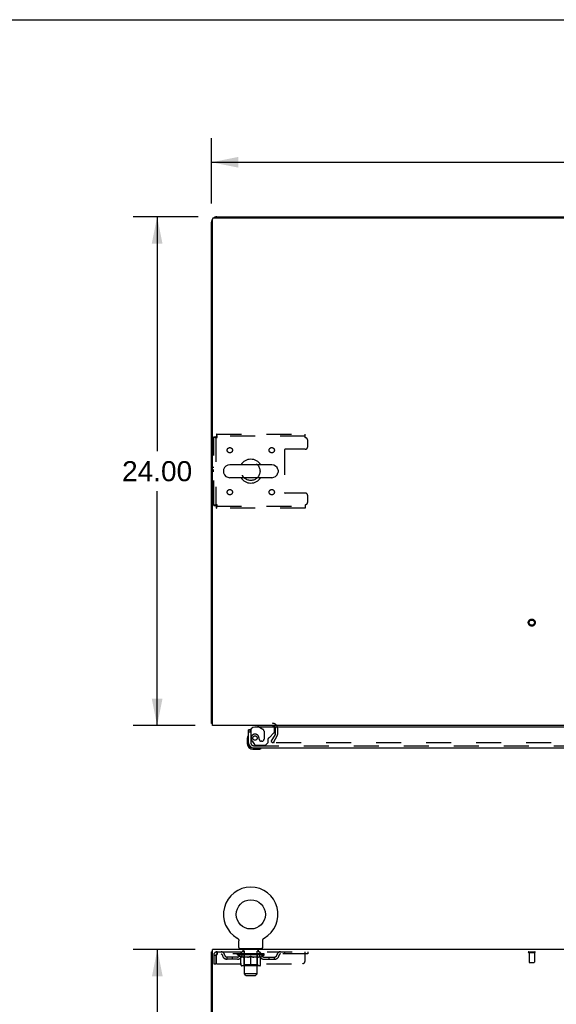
# Model space of a CAD drawing. Header units: inches. Extents: x 0 to 215, y 0 to 139.
# Tile 8 of 14: x 57 to 82, y 92 to 139. Entities that reach past the tile are written whole.
import ezdxf

# ---------------------------------------------------------------- set-up
doc = ezdxf.new("R2010")
doc.units = ezdxf.units.IN
doc.header["$LTSCALE"] = 11.804375
doc.header["$MEASUREMENT"] = 0
doc.linetypes.add('HIDDEN', pattern=[0.2, 0.1, -0.1])
doc.layers.get('0').update_dxf_attribs({"linetype": 'CONTINUOUS'})
for name, color, linetype in [('DEFAULT_2', 8, 'HIDDEN'), ('DIMENSIONS', 7, 'CONTINUOUS'), ('DOOR_ASSEMBLY', 7, 'CONTINUOUS'), ('WITNESSMARKS', 7, 'CONTINUOUS')]:
    doc.layers.add(name, color=color, linetype=linetype)
doc.styles.get("Standard").update_dxf_attribs({"font": 'arial.ttf'})
doc.dimstyles.new('DIMSTYLE_1', dxfattribs={"dimtxt": 0.946875, "dimasz": 1.2625, "dimexe": 0.09, "dimexo": 0.07, "dimgap": 0.0375, "dimtad": 0, "dimtih": 1, "dimtoh": 1, "dimzin": 4, "dimdsep": 46, "dimtxsty": 'Standard', "dimblk": '_FILLED', "dimblk1": '_FILLED', "dimblk2": '_FILLED', "dimcen": 0.09, "dimadec": 3, "dimazin": 1, "dimtfac": 1, "dimtdec": 3, "dimtofl": 0, "dimtmove": 0, "dimatfit": 3, "dimldrblk": '_FILLED', "dimfxl": 0, "dimtolj": 1, "dimtzin": 4, "dimarcsym": 0})

# ---------------------------------------------------------------- blocks, each defined once
blk = doc.blocks.new('_FILLED')
at = {"color": 0, "linetype": 'ByBlock'}
blk.add_solid([(0, 0), (-1, 0.2), (-1, -0.2)], dxfattribs=at)
blk = doc.blocks.new('*D1')
at = {"layer": 'DIMENSIONS', "color": 2, "linetype": 'Continuous'}
for p, q in [((66.075, 130.209), (66.075, 133.285)), ((106.325, 130.209), (106.325, 133.285)), ((66.075, 132.149), (84.073, 132.149)), ((106.325, 132.149), (88.328, 132.149))]:
    blk.add_line(p, q, dxfattribs=at)
at = {"layer": 'DIMENSIONS', "color": 2, "linetype": 'Continuous', "xscale": 1.2625, "yscale": 1.2625, "zscale": 1.2625, "rotation": 180}
blk.add_blockref('_FILLED', (66.075, 132.149), dxfattribs=at)
at = {"layer": 'DIMENSIONS', "color": 2, "linetype": 'Continuous', "xscale": 1.2625, "yscale": 1.2625, "zscale": 1.2625}
blk.add_blockref('_FILLED', (106.325, 132.149), dxfattribs=at)
at = {"layer": 'DIMENSIONS', "color": 2, "linetype": 'Continuous', "insert": (86.2, 132.622), "char_height": 0.9469, "width": 3.30878, "attachment_point": 2, "line_spacing_factor": 0.9}
blk.add_mtext('40.25', dxfattribs=at)
blk = doc.blocks.new('*D7')
at = {"layer": 'DIMENSIONS', "color": 2, "linetype": 'Continuous'}
for p, q in [((65.438, 129.572), (62.37, 129.572)), ((63.507, 129.572), (63.507, 118.519)), ((63.507, 105.572), (63.507, 116.625)), ((65.304, 105.572), (62.37, 105.572))]:
    blk.add_line(p, q, dxfattribs=at)
at = {"layer": 'DIMENSIONS', "color": 2, "linetype": 'Continuous', "xscale": 1.2625, "yscale": 1.2625, "zscale": 1.2625}
for p, rotation in [((63.507, 129.572), 90), ((63.507, 105.572), 270)]:
    blk.add_blockref('_FILLED', p, dxfattribs=dict(at, rotation=rotation))
at = {"layer": 'DIMENSIONS', "color": 2, "linetype": 'Continuous', "insert": (63.507, 118.045), "char_height": 0.9469, "width": 3.30878, "attachment_point": 2, "line_spacing_factor": 0.9}
blk.add_mtext('24.00', dxfattribs=at)
blk = doc.blocks.new('*D12')
at = {"layer": 'DIMENSIONS', "color": 2, "linetype": 'Continuous'}
for p, q in [((65.304, 95.001), (62.38, 95.001)), ((63.516, 95.001), (63.516, 52.948)), ((63.516, 9.001), (63.516, 51.054)), ((65.304, 9.001), (62.38, 9.001))]:
    blk.add_line(p, q, dxfattribs=at)
at = {"layer": 'DIMENSIONS', "color": 2, "linetype": 'Continuous', "xscale": 1.2625, "yscale": 1.2625, "zscale": 1.2625}
for p, rotation in [((63.516, 95.001), 90), ((63.516, 9.001), 270)]:
    blk.add_blockref('_FILLED', p, dxfattribs=dict(at, rotation=rotation))
at = {"layer": 'DIMENSIONS', "color": 2, "linetype": 'Continuous', "insert": (63.516, 52.474), "char_height": 0.9469, "width": 3.30878, "attachment_point": 2, "line_spacing_factor": 0.9}
blk.add_mtext('86.00', dxfattribs=at)

msp = doc.modelspace()

# ---------------------------------------------------------------- linework, layer by layer
at = {"color": 7, "linetype": 'Continuous'}
for p, q in [((0, 138.875), (214.625, 138.875)), ((73.575, 129.572), (73.575, 129.52)), ((73.575, 129.572), (98.825, 129.572)), ((66.642, 117.616), (66.642, 117.528)), ((68.917, 117.878), (66.942, 117.878)), ((69.217, 117.616), (69.217, 117.528)), ((68.917, 117.266), (66.942, 117.266)), ((66.127, 105.676), (66.075, 105.676)), ((67.294, 95.539), (67.294, 95.539)), ((67.294, 95.539), (67.299, 95.536)), ((67.295, 95.538), (67.297, 95.537)), ((67.299, 95.536), (67.303, 95.534)), ((67.303, 95.534), (67.307, 95.531)), ((67.307, 95.531), (67.311, 95.528)), ((67.311, 95.528), (67.315, 95.525)), ((67.315, 95.525), (67.319, 95.521)), ((67.319, 95.521), (67.323, 95.518)), ((67.322, 95.518), (67.326, 95.514)), ((67.326, 95.514), (67.33, 95.511)), ((67.33, 95.511), (67.333, 95.507)), ((67.333, 95.507), (67.336, 95.503)), ((67.336, 95.503), (67.339, 95.499)), ((67.339, 95.499), (67.342, 95.495)), ((67.342, 95.495), (67.345, 95.49)), ((67.345, 95.49), (67.348, 95.486)), ((67.348, 95.486), (67.35, 95.482)), ((67.35, 95.482), (67.352, 95.477)), ((67.352, 95.477), (67.354, 95.472)), ((67.354, 95.473), (67.356, 95.468)), ((67.356, 95.468), (67.358, 95.463)), ((67.358, 95.463), (67.36, 95.458)), ((67.36, 95.458), (67.361, 95.453)), ((67.361, 95.453), (67.363, 95.448)), ((67.363, 95.449), (67.364, 95.444)), ((67.364, 95.444), (67.365, 95.439)), ((67.365, 95.439), (67.366, 95.434)), ((67.366, 95.434), (67.366, 95.429)), ((67.367, 95.1), (67.367, 95.414)), ((68.492, 95.423), (68.493, 95.429)), ((68.492, 95.418), (68.492, 95.423)), ((68.492, 95.418), (68.492, 95.423)), ((68.492, 95.414), (68.492, 95.418)), ((68.492, 95.1), (68.492, 95.414)), ((68.493, 95.434), (68.494, 95.439)), ((68.493, 95.429), (68.493, 95.434)), ((68.494, 95.439), (68.495, 95.444)), ((68.495, 95.444), (68.496, 95.449)), ((68.496, 95.448), (68.497, 95.453)), ((68.497, 95.453), (68.499, 95.458)), ((68.499, 95.458), (68.501, 95.463)), ((68.501, 95.463), (68.502, 95.468)), ((68.502, 95.468), (68.504, 95.473)), ((68.504, 95.472), (68.507, 95.477)), ((68.506, 95.477), (68.509, 95.482)), ((68.509, 95.482), (68.511, 95.486)), ((68.511, 95.486), (68.514, 95.49)), ((68.514, 95.49), (68.517, 95.495)), ((68.517, 95.495), (68.52, 95.499)), ((68.52, 95.499), (68.523, 95.503)), ((68.523, 95.503), (68.526, 95.507)), ((68.526, 95.507), (68.529, 95.511)), ((68.529, 95.511), (68.533, 95.514)), ((68.533, 95.514), (68.536, 95.518)), ((68.536, 95.518), (68.54, 95.521)), ((68.54, 95.521), (68.544, 95.525)), ((68.544, 95.525), (68.548, 95.528)), ((68.548, 95.528), (68.552, 95.531)), ((68.552, 95.531), (68.556, 95.534)), ((68.556, 95.534), (68.56, 95.536)), ((68.556, 95.534), (68.557, 95.535)), ((68.56, 95.536), (68.565, 95.539)), ((68.562, 95.537), (68.564, 95.538)), ((68.565, 95.539), (68.565, 95.539)), ((66.127, 94.897), (66.075, 94.897)), ((67.429, 95.031), (67.429, 95.001)), ((68.429, 95.031), (67.429, 95.031)), ((68.429, 95.031), (68.429, 95.001))]:
    msp.add_line(p, q, dxfattribs=at)
at = {"color": 3, "linetype": 'Continuous'}
for p, q in [((66.075, 105.676), (66.075, 129.325)), ((66.127, 105.572), (66.127, 129.46)), ((66.187, 129.52), (106.213, 129.52)), ((66.322, 129.572), (73.575, 129.572)), ((106.273, 105.572), (66.127, 105.572)), ((66.075, 9.105), (66.075, 94.897)), ((66.127, 91.665), (66.127, 95.001)), ((106.273, 95.001), (66.127, 95.001))]:
    msp.add_line(p, q, dxfattribs=at)
for points in [[(66.103, 105.662), (66.1, 105.662), (66.096, 105.663), (66.093, 105.664), (66.09, 105.665), (66.087, 105.666), (66.085, 105.666), (66.082, 105.667), (66.081, 105.668), (66.079, 105.67), (66.078, 105.671), (66.077, 105.672), (66.076, 105.673), (66.076, 105.674), (66.075, 105.676)], [(66.127, 105.656), (66.127, 105.656), (66.123, 105.657), (66.119, 105.658), (66.115, 105.659), (66.111, 105.66), (66.103, 105.662)]]:
    msp.add_lwpolyline(points, dxfattribs=at)
at = {"color": 7, "linetype": 'Continuous'}
msp.add_lwpolyline([(67.366, 95.429), (67.367, 95.423), (67.367, 95.418), (67.367, 95.414)], dxfattribs=at)
msp.add_circle((67.929, 96.659), 0.688, dxfattribs=at)
at = {"color": 3, "linetype": 'Continuous'}
for centre, radius, start, end in [((66.322, 129.325), 0.246, 140.5726, 180), ((66.187, 129.46), 0.06, 90, 180), ((66.322, 129.325), 0.246, 90, 129.4274), ((68.954, 105.429), 0.142, 26.4666, 90)]:
    msp.add_arc(centre, radius, start, end, dxfattribs=at)
at = {"color": 7, "linetype": 'Continuous'}
for centre, radius, start, end in [((67.929, 117.572), 0.562, 32.9567, 147.0433), ((66.786, 117.616), 0.144, 164.3697, 180), ((66.942, 117.572), 0.306, 90, 164.3697), ((68.917, 117.572), 0.306, 15.6303, 90), ((69.073, 117.616), 0.144, 0, 15.6303), ((66.786, 117.528), 0.144, 180, 195.6303), ((66.942, 117.572), 0.306, 195.6303, 270), ((67.929, 117.572), 0.562, 212.956, 327.044), ((68.917, 117.572), 0.306, 270, 344.3697), ((69.073, 117.528), 0.144, 344.3697, 360), ((67.929, 96.659), 1.288, 299.5053, 240.4947), ((67.436, 95.1), 0.069, 180, 265), ((68.423, 95.1), 0.069, 275, 360)]:
    msp.add_arc(centre, radius, start, end, dxfattribs=at)
at = {"layer": 'DEFAULT_2', "color": 8, "linetype": 'HIDDEN'}
for p, q in [((66.179, 115.956), (66.179, 119.188)), ((66.179, 119.188), (66.283, 119.188)), ((66.283, 119.188), (66.283, 115.956)), ((66.313, 119.322), (66.313, 119.218)), ((66.313, 119.322), (70.492, 119.322)), ((70.492, 119.218), (66.313, 119.218)), ((70.492, 119.155), (70.492, 119.322)), ((70.617, 118.728), (70.617, 119.03)), ((69.517, 118.573), (69.517, 116.571)), ((70.492, 118.603), (69.547, 118.603)), ((70.492, 116.541), (69.547, 116.541)), ((70.617, 116.114), (70.617, 116.416)), ((66.179, 115.956), (66.283, 115.956)), ((66.313, 115.822), (66.313, 115.926)), ((66.313, 115.926), (70.492, 115.926)), ((70.492, 115.822), (66.313, 115.822)), ((70.492, 115.989), (70.492, 115.822)), ((68.896, 104.811), (69.092, 105.151)), ((69.182, 105.099), (68.986, 104.759)), ((69.096, 105.168), (69.096, 105.429)), ((69.2, 105.168), (69.2, 105.429)), ((68.896, 104.811), (68.986, 104.759)), ((103.369, 104.759), (69.032, 104.759)), ((67.301, 95.535), (67.303, 95.534)), ((66.346, 94.897), (66.346, 94.793)), ((66.346, 94.897), (70.617, 94.897)), ((70.617, 94.793), (66.346, 94.793)), ((67.296, 94.746), (67.296, 94.793)), ((67.306, 94.786), (67.306, 94.793)), ((67.314, 94.783), (67.314, 94.786)), ((67.314, 94.783), (68.544, 94.783)), ((67.323, 94.783), (67.323, 94.786)), ((67.324, 94.783), (67.324, 94.786)), ((67.334, 94.786), (67.334, 94.793)), ((67.351, 94.783), (67.351, 94.786)), ((67.352, 94.783), (67.352, 94.786)), ((67.381, 94.786), (67.381, 94.793)), ((67.395, 94.783), (67.395, 94.786)), ((67.398, 94.783), (67.398, 94.786)), ((67.602, 94.786), (67.401, 94.786)), ((67.444, 94.786), (67.444, 94.793)), ((67.446, 94.783), (67.446, 94.786)), ((67.446, 94.783), (67.446, 94.786)), ((67.449, 94.783), (67.449, 94.786)), ((67.457, 94.783), (67.457, 94.786)), ((67.457, 94.783), (67.457, 94.786)), ((67.46, 94.783), (67.46, 94.786)), ((67.463, 94.783), (67.463, 94.787)), ((67.468, 94.783), (67.468, 94.786)), ((67.482, 94.783), (67.482, 94.786)), ((67.492, 94.793), (67.492, 94.897)), ((67.5, 94.783), (67.5, 94.786)), ((67.501, 94.783), (67.501, 94.789)), ((67.521, 94.783), (67.521, 94.786)), ((67.521, 94.783), (67.521, 94.786)), ((67.522, 94.786), (67.522, 94.793)), ((67.526, 95.031), (67.526, 95.001)), ((67.532, 94.783), (67.532, 94.786)), ((67.536, 94.783), (67.536, 94.786)), ((67.545, 94.783), (67.545, 94.786)), ((67.557, 94.783), (67.557, 94.79)), ((67.564, 94.941), (67.564, 95.021)), ((67.572, 94.783), (67.572, 94.786)), ((67.634, 94.931), (67.574, 94.931)), ((67.575, 94.783), (67.575, 94.786)), ((67.603, 94.783), (67.603, 94.786)), ((67.669, 94.786), (67.608, 94.786)), ((67.613, 94.786), (67.613, 94.793)), ((67.62, 94.783), (67.62, 94.786)), ((67.624, 94.783), (67.624, 94.786)), ((67.629, 93.85), (67.629, 94.921)), ((67.63, 94.783), (67.63, 94.791)), ((67.634, 94.783), (67.634, 94.786)), ((67.645, 94.783), (67.645, 94.786)), ((67.67, 94.783), (67.67, 94.786)), ((67.744, 94.786), (67.685, 94.786)), ((67.706, 94.783), (67.706, 94.786)), ((67.713, 94.786), (67.713, 94.793)), ((67.717, 94.783), (67.717, 94.786)), ((67.719, 94.783), (67.719, 94.792)), ((67.722, 94.783), (67.722, 94.786)), ((67.729, 94.783), (67.729, 94.786)), ((67.744, 94.783), (67.744, 94.786)), ((67.825, 94.786), (67.77, 94.786)), ((67.784, 94.783), (67.784, 94.786)), ((67.815, 94.786), (67.929, 94.793)), ((67.819, 94.786), (67.819, 94.793)), ((67.82, 94.793), (67.819, 94.793)), ((67.82, 94.786), (67.82, 94.793)), ((67.82, 94.783), (67.82, 94.786)), ((67.824, 94.783), (67.824, 94.786)), ((67.825, 94.783), (67.825, 94.786)), ((67.825, 94.783), (67.825, 94.786)), ((67.909, 94.786), (67.86, 94.786)), ((67.866, 94.783), (67.866, 94.786)), ((67.909, 94.783), (67.909, 94.786)), ((67.927, 94.786), (67.927, 94.786)), ((67.927, 94.783), (67.927, 94.786)), ((67.927, 94.783), (67.927, 94.786)), ((67.929, 94.786), (67.929, 94.793)), ((67.932, 94.783), (67.932, 94.786)), ((67.932, 94.783), (67.932, 94.786)), ((67.932, 94.786), (67.932, 94.786)), ((67.934, 94.786), (67.998, 94.786)), ((67.95, 94.783), (67.95, 94.786)), ((67.966, 94.786), (67.966, 94.791)), ((67.966, 94.791), (68.044, 94.786)), ((67.988, 94.786), (67.988, 94.789)), ((67.993, 94.783), (67.993, 94.786)), ((68.034, 94.783), (68.034, 94.786)), ((68.034, 94.783), (68.034, 94.786)), ((68.034, 94.786), (68.088, 94.786)), ((68.035, 94.783), (68.035, 94.786)), ((68.039, 94.786), (68.039, 94.793)), ((68.039, 94.786), (68.039, 94.793)), ((68.039, 94.793), (68.039, 94.793)), ((68.039, 94.783), (68.039, 94.786)), ((68.075, 94.783), (68.075, 94.786)), ((68.114, 94.783), (68.114, 94.786)), ((68.114, 94.786), (68.174, 94.786)), ((68.13, 94.783), (68.13, 94.786)), ((68.137, 94.783), (68.137, 94.786)), ((68.14, 94.783), (68.14, 94.792)), ((68.142, 94.783), (68.142, 94.786)), ((68.146, 94.786), (68.146, 94.793)), ((68.153, 94.783), (68.153, 94.786)), ((68.189, 94.783), (68.189, 94.786)), ((68.189, 94.786), (68.251, 94.786)), ((68.213, 94.783), (68.213, 94.786)), ((68.284, 94.931), (68.224, 94.931)), ((68.224, 94.783), (68.224, 94.786)), ((68.229, 93.85), (68.229, 94.921)), ((68.229, 94.783), (68.229, 94.791)), ((68.235, 94.783), (68.235, 94.786)), ((68.239, 94.783), (68.239, 94.786)), ((68.246, 94.786), (68.246, 94.793)), ((68.256, 94.783), (68.256, 94.786)), ((68.256, 94.786), (68.458, 94.786)), ((68.284, 94.783), (68.284, 94.786)), ((68.287, 94.783), (68.287, 94.786)), ((68.294, 94.941), (68.294, 95.021)), ((68.302, 94.783), (68.302, 94.79)), ((68.313, 94.783), (68.313, 94.786)), ((68.323, 94.783), (68.323, 94.786)), ((68.327, 94.783), (68.327, 94.786)), ((68.332, 95.031), (68.332, 95.001)), ((68.336, 94.786), (68.336, 94.793)), ((68.338, 94.783), (68.338, 94.786)), ((68.338, 94.783), (68.338, 94.786)), ((68.358, 94.783), (68.358, 94.789)), ((68.359, 94.783), (68.359, 94.786)), ((68.367, 94.793), (68.367, 94.897)), ((68.377, 94.783), (68.377, 94.786)), ((68.391, 94.783), (68.391, 94.786)), ((68.395, 94.783), (68.395, 94.787)), ((68.399, 94.783), (68.399, 94.786)), ((68.402, 94.783), (68.402, 94.786)), ((68.402, 94.783), (68.402, 94.786)), ((68.409, 94.783), (68.409, 94.786)), ((68.412, 94.783), (68.412, 94.786)), ((68.413, 94.783), (68.413, 94.786)), ((68.415, 94.786), (68.415, 94.793)), ((68.461, 94.783), (68.461, 94.786)), ((68.463, 94.783), (68.463, 94.786)), ((68.478, 94.786), (68.478, 94.793)), ((68.506, 94.783), (68.506, 94.786)), ((68.508, 94.783), (68.508, 94.786)), ((68.524, 94.786), (68.524, 94.793)), ((68.535, 94.783), (68.535, 94.786)), ((68.536, 94.783), (68.536, 94.786)), ((68.544, 94.783), (68.544, 94.786)), ((68.553, 94.786), (68.553, 94.793)), ((68.563, 94.746), (68.563, 94.793)), ((69.517, 94.897), (69.517, 94.793)), ((70.492, 94.459), (70.492, 94.897)), ((70.617, 94.897), (70.617, 94.793)), ((81.058, 94.897), (81.342, 94.897)), ((81.058, 94.854), (81.342, 94.854)), ((81.076, 94.854), (81.076, 94.407)), ((81.324, 94.854), (81.324, 94.407)), ((66.179, 94.73), (66.179, 94.334)), ((66.179, 94.73), (66.283, 94.73)), ((66.179, 94.334), (66.283, 94.334)), ((66.283, 94.73), (66.283, 94.334)), ((66.313, 94.334), (66.313, 94.73)), ((66.313, 94.334), (70.367, 94.334)), ((66.815, 94.542), (66.815, 94.646)), ((67.298, 94.646), (66.815, 94.646)), ((67.298, 94.542), (66.815, 94.542)), ((67.065, 94.542), (67.065, 94.646)), ((67.455, 94.635), (67.296, 94.746)), ((68.563, 94.746), (67.296, 94.746)), ((67.455, 94.635), (67.466, 94.635)), ((67.466, 94.272), (67.466, 94.678)), ((67.788, 94.635), (67.608, 94.635)), ((67.617, 94.274), (67.617, 94.743)), ((67.929, 94.235), (67.929, 94.678)), ((68.251, 94.635), (68.071, 94.635)), ((68.242, 94.274), (68.242, 94.743)), ((68.393, 94.272), (68.393, 94.678)), ((68.393, 94.635), (68.403, 94.635)), ((68.403, 94.635), (68.563, 94.746)), ((68.561, 94.646), (69.044, 94.646)), ((68.561, 94.542), (69.044, 94.542)), ((68.794, 94.542), (68.794, 94.646)), ((69.044, 94.542), (69.044, 94.646)), ((81.086, 94.397), (81.314, 94.397)), ((68.356, 94.235), (67.503, 94.235)), ((67.617, 94.274), (67.577, 94.235)), ((68.242, 94.274), (67.617, 94.274)), ((67.698, 93.781), (67.629, 93.85)), ((68.229, 93.85), (67.629, 93.85)), ((68.16, 93.781), (68.229, 93.85)), ((68.242, 94.274), (68.282, 94.235)), ((67.698, 93.781), (68.16, 93.781))]:
    msp.add_line(p, q, dxfattribs=at)
for points in [[(66.179, 119.188), (66.18, 119.186), (66.184, 119.183), (66.189, 119.181), (66.196, 119.179), (66.205, 119.176), (66.216, 119.174), (66.228, 119.171), (66.242, 119.169), (66.258, 119.167), (66.274, 119.164), (66.291, 119.162), (66.309, 119.16), (66.328, 119.157), (66.346, 119.155)], [(66.283, 119.188), (66.284, 119.186), (66.285, 119.183), (66.287, 119.181), (66.29, 119.179), (66.293, 119.176), (66.297, 119.174), (66.302, 119.171), (66.307, 119.169), (66.313, 119.167), (66.319, 119.164), (66.326, 119.162), (66.332, 119.16), (66.339, 119.157), (66.346, 119.155)], [(66.346, 119.155), (66.344, 119.174), (66.342, 119.192), (66.339, 119.21), (66.337, 119.227), (66.335, 119.244), (66.332, 119.259), (66.33, 119.273), (66.328, 119.286), (66.325, 119.296), (66.323, 119.305), (66.32, 119.313), (66.318, 119.318), (66.316, 119.321), (66.313, 119.322)], [(66.346, 119.155), (66.344, 119.162), (66.342, 119.169), (66.339, 119.176), (66.337, 119.182), (66.335, 119.188), (66.332, 119.194), (66.33, 119.2), (66.328, 119.204), (66.325, 119.208), (66.323, 119.212), (66.32, 119.214), (66.318, 119.216), (66.316, 119.218), (66.313, 119.218)], [(66.346, 115.989), (66.328, 115.987), (66.309, 115.984), (66.291, 115.982), (66.274, 115.98), (66.258, 115.977), (66.242, 115.975), (66.228, 115.972), (66.216, 115.97), (66.205, 115.968), (66.196, 115.965), (66.189, 115.963), (66.184, 115.961), (66.18, 115.958), (66.179, 115.956)], [(66.346, 115.989), (66.339, 115.987), (66.332, 115.984), (66.326, 115.982), (66.319, 115.98), (66.313, 115.977), (66.307, 115.975), (66.302, 115.972), (66.297, 115.97), (66.293, 115.968), (66.29, 115.965), (66.287, 115.963), (66.285, 115.961), (66.284, 115.958), (66.283, 115.956)], [(66.313, 115.822), (66.316, 115.823), (66.318, 115.826), (66.32, 115.831), (66.323, 115.838), (66.325, 115.848), (66.328, 115.858), (66.33, 115.871), (66.332, 115.885), (66.335, 115.9), (66.337, 115.916), (66.339, 115.934), (66.342, 115.952), (66.344, 115.97), (66.346, 115.989)], [(66.313, 115.926), (66.316, 115.926), (66.318, 115.928), (66.32, 115.929), (66.323, 115.932), (66.325, 115.936), (66.328, 115.94), (66.33, 115.944), (66.332, 115.95), (66.335, 115.955), (66.337, 115.962), (66.339, 115.968), (66.342, 115.975), (66.344, 115.982), (66.346, 115.989)], [(69.014, 104.785), (69.013, 104.783), (69.013, 104.781), (69.012, 104.779), (69.012, 104.778), (69.012, 104.777)], [(69.012, 104.777), (69.012, 104.776), (69.012, 104.774), (69.013, 104.773), (69.013, 104.771), (69.014, 104.769), (69.015, 104.768), (69.016, 104.766), (69.017, 104.765), (69.019, 104.764), (69.021, 104.763)], [(69.032, 104.759), (69.03, 104.76), (69.028, 104.76), (69.026, 104.76), (69.024, 104.761), (69.022, 104.762), (69.021, 104.763)], [(66.346, 94.897), (66.344, 94.896), (66.342, 94.893), (66.339, 94.887), (66.337, 94.88), (66.335, 94.871), (66.332, 94.86), (66.33, 94.848), (66.328, 94.834), (66.325, 94.819), (66.323, 94.802), (66.32, 94.785), (66.318, 94.767), (66.316, 94.749), (66.313, 94.73)], [(66.346, 94.793), (66.344, 94.792), (66.342, 94.791), (66.339, 94.789), (66.337, 94.787), (66.335, 94.783), (66.332, 94.779), (66.33, 94.774), (66.328, 94.769), (66.325, 94.763), (66.323, 94.757), (66.32, 94.751), (66.318, 94.744), (66.316, 94.737), (66.313, 94.73)], [(67.466, 94.678), (67.492, 94.668), (67.517, 94.659), (67.542, 94.651), (67.567, 94.645), (67.591, 94.639), (67.616, 94.635)], [(67.608, 94.635), (67.585, 94.639), (67.561, 94.645), (67.538, 94.651), (67.514, 94.659), (67.49, 94.668), (67.466, 94.677)], [(67.778, 94.635), (67.803, 94.639), (67.828, 94.645), (67.853, 94.652), (67.878, 94.659), (67.904, 94.668), (67.929, 94.678)], [(67.929, 94.677), (67.905, 94.667), (67.881, 94.659), (67.858, 94.651), (67.834, 94.645), (67.811, 94.639), (67.788, 94.635)], [(67.929, 94.678), (67.955, 94.668), (67.981, 94.659), (68.006, 94.651), (68.031, 94.645), (68.056, 94.639), (68.08, 94.635)], [(68.071, 94.635), (68.047, 94.639), (68.024, 94.645), (68.001, 94.651), (67.977, 94.659), (67.953, 94.667), (67.929, 94.677)], [(68.243, 94.635), (68.268, 94.639), (68.292, 94.645), (68.317, 94.651), (68.342, 94.659), (68.367, 94.668), (68.393, 94.678)], [(68.393, 94.677), (68.368, 94.667), (68.344, 94.659), (68.321, 94.651), (68.297, 94.645), (68.274, 94.639), (68.251, 94.635)]]:
    msp.add_lwpolyline(points, dxfattribs=at)
for centre, radius in [((66.94, 118.562), 0.125), ((68.919, 118.562), 0.125), ((67.929, 117.572), 0.438), ((66.94, 116.582), 0.125), ((68.919, 116.582), 0.125), ((81.2, 110.426), 0.164), ((81.2, 110.426), 0.124)]:
    msp.add_circle(centre, radius, dxfattribs=at)
for centre, radius, start, end in [((70.492, 119.03), 0.125, 0, 90), ((69.547, 118.573), 0.03, 90, 180), ((70.492, 118.728), 0.125, 270, 360), ((69.547, 116.571), 0.03, 180, 270), ((70.492, 116.416), 0.125, 0, 90), ((70.492, 116.114), 0.125, 270, 360), ((68.954, 105.429), 0.246, 0, 90), ((68.954, 105.429), 0.142, 0, 26.4666), ((69.063, 105.168), 0.033, 330, 360), ((69.063, 105.168), 0.137, 330, 360), ((66.346, 94.73), 0.167, 90, 180), ((66.346, 94.73), 0.063, 90, 180), ((66.526, 94.73), 0.167, 8.0716, 90), ((66.526, 94.73), 0.0625, 7.9863, 90), ((67.587, 94.73), 0.167, 90, 171.9284), ((67.436, 95.1), 0.069, 265, 270), ((67.586, 94.73), 0.0625, 90, 172.0137), ((67.554, 95.021), 0.01, 0, 90), ((67.574, 94.941), 0.01, 180, 270), ((67.577, 94.743), 0.0398, 0, 90), ((67.619, 94.921), 0.01, 0, 90), ((68.239, 94.921), 0.01, 90, 180), ((68.282, 94.743), 0.0398, 90, 180), ((68.272, 94.73), 0.167, 8.0716, 90), ((68.272, 94.73), 0.0625, 7.9863, 90), ((68.284, 94.941), 0.01, 270, 360), ((68.304, 95.021), 0.01, 90, 180), ((68.423, 95.1), 0.069, 270, 275), ((69.333, 94.73), 0.167, 90, 171.9284), ((69.333, 94.73), 0.0625, 90, 172.0137), ((81.058, 94.875), 0.0215, 90, 270), ((81.342, 94.875), 0.0215, 270, 90), ((66.815, 94.771), 0.229, 187.9863, 270), ((66.815, 94.771), 0.125, 188.0716, 270), ((67.298, 94.771), 0.125, 270, 351.9284), ((67.298, 94.771), 0.229, 270, 352.0137), ((68.561, 94.771), 0.229, 187.9863, 270), ((68.561, 94.771), 0.125, 188.0716, 270), ((69.044, 94.771), 0.125, 270, 351.9284), ((69.044, 94.771), 0.229, 270, 352.0137), ((70.367, 94.459), 0.125, 270, 360), ((81.086, 94.407), 0.01, 180, 270), ((81.314, 94.407), 0.01, 270, 360), ((67.503, 94.272), 0.0371, 180, 270), ((68.356, 94.272), 0.0371, 270, 360)]:
    msp.add_arc(centre, radius, start, end, dxfattribs=at)
for centre, major_axis, ratio, start_param, end_param in [((67.929, 94.793), (0.633, 0.007), 0.05963, 2.96643, 3.140963), ((67.276, 94.781), (0.198, 0), 0.060556, 0.430652, 1.470503), ((67.929, 94.793), (0.633, 0), 0.060556, -3.141593, -2.96706), ((67.276, 94.774), (0.198, 0.002), 0.05963, 1.376596, 1.469874), ((67.929, 94.793), (0.633, 0.013), 0.05688, 2.791345, 2.965878), ((67.252, 94.781), (0.198, 0.002), 0.05963, 0.25549, 1.295341), ((67.32, 94.781), (0.198, -0.002), 0.05963, 0.605815, 1.645666), ((67.929, 94.793), (0.633, -0.007), 0.05963, -2.96643, -2.791898), ((67.32, 94.774), (0.198, 0), 0.060556, 1.551758, 1.645036), ((67.252, 94.774), (0.198, 0.004), 0.05688, 1.20151, 1.294789), ((67.322, 94.777), (0.164, 0.002), 0.05963, 1.065228, 1.614276), ((67.302, 94.777), (0.164, 0.003), 0.05688, 0.890143, 1.43919), ((67.36, 94.777), (0.164, 0), 0.060556, 1.240391, 1.789438), ((67.929, 94.793), (0.633, 0.019), 0.052395, 2.616403, 2.790936), ((67.248, 94.781), (0.198, 0.004), 0.05688, 0.080405, 1.120256), ((67.383, 94.781), (0.198, -0.004), 0.05688, 0.7809, 1.820751), ((67.929, 94.793), (0.633, -0.013), 0.05688, -2.791345, -2.616812), ((67.383, 94.774), (0.198, -0.002), 0.05963, 1.72692, 1.820198), ((67.248, 94.774), (0.198, 0.006), 0.052395, 1.026568, 1.119847), ((67.301, 94.777), (0.164, 0.005), 0.052395, 0.715201, 1.264248), ((67.415, 94.777), (0.164, -0.002), 0.05963, 1.415553, 1.9646), ((67.929, 94.793), (0.633, 0.025), 0.046319, 2.441654, 2.616187), ((67.462, 94.781), (0.198, -0.006), 0.052395, 0.955842, 1.995693), ((67.265, 94.781), (0.198, 0.006), 0.052395, -0.094537, 0.945314), ((67.929, 94.793), (0.633, -0.019), 0.052395, -2.616403, -2.44187), ((67.462, 94.774), (0.198, -0.004), 0.05688, 1.902006, 1.995284), ((67.265, 94.774), (0.198, 0.008), 0.046319, 0.851819, 0.945098), ((67.32, 94.777), (0.164, 0.006), 0.046319, 0.540452, 1.089499), ((67.487, 94.777), (0.164, -0.003), 0.05688, 1.590638, 2.139686), ((67.929, 94.793), (0.633, 0.029), 0.038841, 2.267123, 2.441656), ((67.556, 94.781), (0.198, -0.008), 0.046319, 1.130591, 2.170442), ((67.302, 94.781), (0.198, 0.008), 0.046319, -0.269286, 0.770565), ((67.929, 94.793), (0.633, -0.025), 0.046319, -2.441654, -2.267121), ((67.556, 94.774), (0.198, -0.006), 0.052395, 2.076947, 2.170226), ((67.302, 94.774), (0.198, 0.009), 0.038841, 0.677289, 0.770567), ((67.357, 94.777), (0.164, 0.008), 0.038841, 0.365921, 0.914969), ((67.571, 94.777), (0.164, -0.005), 0.052395, 1.76558, 2.314627), ((67.929, 94.793), (0.633, 0.033), 0.030195, 2.09281, 2.267343), ((67.661, 94.781), (0.198, -0.009), 0.038841, 1.305122, 2.344973), ((67.359, 94.781), (0.198, 0.009), 0.038841, -0.443817, 0.596034), ((67.929, 94.793), (0.633, -0.029), 0.038841, -2.267123, -2.092591), ((67.661, 94.774), (0.198, -0.008), 0.046319, 2.251696, 2.344975), ((67.359, 94.774), (0.198, 0.01), 0.030195, 0.502975, 0.596254), ((67.411, 94.777), (0.164, 0.009), 0.030195, 0.191608, 0.740655), ((67.667, 94.777), (0.164, -0.006), 0.046319, 1.940329, 2.489376), ((67.432, 94.781), (0.198, 0.01), 0.030195, -0.61813, 0.421721), ((67.929, 94.793), (0.633, 0.036), 0.020645, 1.918687, 2.09322), ((67.774, 94.781), (0.198, -0.01), 0.030195, 1.479435, 2.519286), ((67.929, 94.793), (0.633, -0.033), 0.030195, -2.09281, -1.918277), ((67.774, 94.774), (0.198, -0.009), 0.038841, 2.426227, 2.519505), ((67.432, 94.774), (0.198, 0.011), 0.020645, 0.328852, 0.422131), ((67.481, 94.777), (0.164, 0.009), 0.020645, 0.017485, 0.566532), ((67.77, 94.777), (0.164, -0.008), 0.038841, 2.11486, 2.663907), ((67.521, 94.781), (0.198, 0.011), 0.020645, -0.792253, 0.247598), ((67.929, 94.793), (0.633, 0.038), 0.010478, 1.744704, 1.919237), ((67.891, 94.781), (0.198, -0.011), 0.020645, 1.653558, 2.693409), ((67.929, 94.793), (0.633, -0.036), 0.020645, -1.918687, -1.744154), ((67.891, 94.774), (0.198, -0.01), 0.030195, 2.60054, 2.693819), ((67.521, 94.774), (0.198, 0.012), 0.010478, 0.154869, 0.248148), ((67.565, 94.777), (0.164, 0.01), 0.010478, 6.126688, 6.675735), ((67.878, 94.777), (0.164, -0.009), 0.030195, 2.289173, 2.83822), ((67.622, 94.781), (0.198, 0.012), 0.010478, -0.966236, -0.000846), ((68.01, 94.781), (0.198, -0.012), 0.010478, 1.827541, 2.867392), ((67.929, 94.793), (0.633, -0.038), 0.010478, -1.744704, -1.563007), ((68.01, 94.774), (0.198, -0.011), 0.020645, 2.774664, 2.867942), ((67.988, 94.777), (0.164, -0.009), 0.020645, 2.463296, 3.012344), ((67.849, 94.781), (0.198, 0.012), 0.010478, 0.274201, 1.314052), ((67.763, 94.777), (0.164, 0.01), 0.010478, -0.000483, 0.504314), ((67.732, 94.774), (0.198, 0.012), 0.010478, 0.099668, 0.192946), ((67.929, 94.793), (0.633, 0.038), 0.010478, -1.571421, -1.396888), ((68.096, 94.777), (0.164, -0.01), 0.010478, 2.637279, 3.14189), ((68.127, 94.774), (0.198, -0.012), 0.010478, 2.74231, 2.948646), ((67.968, 94.781), (0.198, 0.011), 0.020645, 0.448184, 1.488034), ((67.871, 94.777), (0.164, 0.009), 0.020645, 0.129249, 0.678296), ((67.849, 94.774), (0.198, 0.011), 0.020645, 0.273651, 0.366929), ((67.929, 94.793), (0.633, 0.036), 0.020645, -1.397439, -1.222906), ((68.237, 94.781), (0.198, -0.012), 0.010478, -3.140747, -2.175357), ((67.929, 94.793), (0.633, -0.038), 0.010478, 1.222355, 1.396888), ((68.085, 94.781), (0.198, 0.01), 0.030195, 0.622307, 1.662158), ((67.981, 94.777), (0.164, 0.009), 0.030195, 0.303372, 0.852419), ((68.294, 94.777), (0.164, -0.01), 0.010478, 2.749043, 3.29809), ((68.338, 94.781), (0.198, -0.011), 0.020645, 2.893995, 3.933846), ((67.968, 94.774), (0.198, 0.01), 0.030195, 0.447774, 0.541052), ((68.338, 94.774), (0.198, -0.012), 0.010478, 2.893445, 2.986723), ((67.929, 94.793), (0.633, 0.033), 0.030195, -1.223315, -1.048783), ((67.929, 94.793), (0.633, -0.036), 0.020645, 1.048373, 1.222906), ((68.198, 94.781), (0.198, 0.009), 0.038841, 0.79662, 1.836471), ((68.089, 94.777), (0.164, 0.008), 0.038841, 0.477686, 1.026733), ((68.378, 94.777), (0.164, -0.009), 0.020645, 2.57506, 3.124108), ((68.427, 94.781), (0.198, -0.01), 0.030195, 2.719872, 3.759723), ((68.303, 94.781), (0.198, 0.008), 0.046319, 0.971151, 2.011002), ((68.085, 94.774), (0.198, 0.009), 0.038841, 0.622087, 0.715366), ((68.427, 94.774), (0.198, -0.011), 0.020645, 2.719462, 2.812741), ((67.929, 94.793), (0.633, 0.029), 0.038841, -1.049002, -0.874469), ((67.929, 94.793), (0.633, -0.033), 0.030195, 0.87425, 1.048783), ((68.192, 94.777), (0.164, 0.006), 0.046319, 0.652216, 1.201263), ((68.396, 94.781), (0.198, 0.006), 0.052395, 1.1459, 2.185751), ((68.448, 94.777), (0.164, -0.009), 0.030195, 2.400937, 2.949985), ((68.5, 94.781), (0.198, -0.009), 0.038841, 2.545558, 3.585409), ((68.288, 94.777), (0.164, 0.005), 0.052395, 0.826965, 1.376012), ((68.198, 94.774), (0.198, 0.008), 0.046319, 0.796618, 0.889896), ((68.5, 94.774), (0.198, -0.01), 0.030195, 2.545339, 2.638617), ((68.476, 94.781), (0.198, 0.004), 0.05688, 1.320842, 2.360692), ((67.929, 94.793), (0.633, 0.025), 0.046319, -0.874471, -0.699939), ((67.929, 94.793), (0.633, -0.029), 0.038841, 0.699936, 0.874469), ((68.556, 94.781), (0.198, -0.008), 0.046319, 2.371028, 3.410879), ((68.502, 94.777), (0.164, -0.008), 0.038841, 2.226624, 2.775671), ((68.538, 94.781), (0.198, 0.002), 0.05963, 1.495927, 2.535778), ((68.372, 94.777), (0.164, 0.003), 0.05688, 1.001907, 1.550954), ((68.594, 94.781), (0.198, -0.006), 0.052395, 2.196279, 3.23613), ((68.539, 94.777), (0.164, -0.006), 0.046319, 2.052093, 2.601141), ((68.303, 94.774), (0.198, 0.006), 0.052395, 0.971367, 1.064645), ((68.583, 94.781), (0.198, 0), 0.060556, 1.671089, 2.71094), ((68.556, 94.774), (0.198, -0.009), 0.038841, 2.371026, 2.464304), ((68.611, 94.781), (0.198, -0.004), 0.05688, 2.021337, 3.061188), ((67.929, 94.793), (0.633, 0.019), 0.052395, -0.699723, -0.52519), ((67.929, 94.793), (0.633, -0.025), 0.046319, 0.525406, 0.699939), ((68.607, 94.781), (0.198, -0.002), 0.05963, 1.846251, 2.886102), ((68.443, 94.777), (0.164, 0.002), 0.05963, 1.176993, 1.72604), ((68.558, 94.777), (0.164, -0.005), 0.052395, 1.877344, 2.426392), ((68.499, 94.777), (0.164, 0), 0.060556, 1.352155, 1.901202), ((68.557, 94.777), (0.164, -0.003), 0.05688, 1.702402, 2.25145), ((68.537, 94.777), (0.164, -0.002), 0.05963, 1.527317, 2.076364), ((68.396, 94.774), (0.198, 0.004), 0.05688, 1.146309, 1.239587), ((68.594, 94.774), (0.198, -0.008), 0.046319, 2.196495, 2.289773), ((67.929, 94.793), (0.633, 0.013), 0.05688, -0.524781, -0.350248), ((67.929, 94.793), (0.633, -0.019), 0.052395, 0.350657, 0.52519), ((68.476, 94.774), (0.198, 0.002), 0.05963, 1.321394, 1.414673), ((68.611, 94.774), (0.198, -0.006), 0.052395, 2.021746, 2.115024), ((67.929, 94.793), (0.633, 0.007), 0.05963, -0.349695, -0.175162), ((67.929, 94.793), (0.633, -0.013), 0.05688, 0.175715, 0.350248), ((68.538, 94.774), (0.198, 0), 0.060556, 1.496556, 1.589835), ((68.607, 94.774), (0.198, -0.004), 0.05688, 1.846804, 1.940083), ((68.583, 94.774), (0.198, -0.002), 0.05963, 1.671719, 1.764997), ((67.929, 94.793), (0.633, 0), 0.060556, -0.174533, 0), ((67.929, 94.793), (0.633, -0.007), 0.05963, 0.000629, 0.175162)]:
    msp.add_ellipse(centre, major_axis=major_axis, ratio=ratio, start_param=start_param, end_param=end_param, dxfattribs=at)
at = {"layer": 'DOOR_ASSEMBLY', "color": 3, "linetype": 'Continuous'}
for p, q in [((103.951, 105.493), (68.117, 105.493)), ((67.825, 104.76), (67.825, 105.368)), ((68.072, 104.514), (103.766, 104.514))]:
    msp.add_line(p, q, dxfattribs=at)
at = {"layer": 'DOOR_ASSEMBLY', "color": 7, "linetype": 'Continuous'}
for p, q in [((68.267, 105.572), (68.267, 105.533)), ((68.267, 105.533), (68.336, 105.493)), ((67.901, 105.368), (67.825, 105.368)), ((67.765, 104.973), (67.765, 104.717)), ((67.825, 104.76), (67.825, 104.717)), ((68.028, 104.514), (68.072, 104.514)), ((68.028, 104.454), (68.285, 104.454)), ((68.323, 104.457), (68.285, 104.454))]:
    msp.add_line(p, q, dxfattribs=at)
at = {"layer": 'DOOR_ASSEMBLY', "color": 8, "linetype": 'HIDDEN'}
for p, q in [((68.897, 105.572), (68.267, 105.572)), ((68.336, 105.493), (68.506, 105.395)), ((67.929, 105.368), (67.929, 104.76)), ((68.555, 105.308), (68.555, 104.929)), ((68.806, 105.002), (69.025, 105.222)), ((69.054, 105.292), (69.054, 105.415)), ((68.004, 104.817), (68.105, 104.673)), ((68.072, 104.618), (103.766, 104.618)), ((68.17, 104.639), (68.621, 104.639)), ((68.326, 104.929), (68.326, 104.918)), ((68.457, 104.831), (68.424, 104.831)), ((68.621, 104.639), (68.747, 104.765)), ((68.747, 104.765), (68.747, 104.944))]:
    msp.add_line(p, q, dxfattribs=at)
msp.add_circle((68.129, 104.981), 0.101, dxfattribs=at)
at = {"layer": 'DOOR_ASSEMBLY', "color": 3, "linetype": 'Continuous'}
for centre, radius, start, end in [((68.117, 105.243), 0.25, 90, 180), ((68.072, 104.76), 0.246, 180, 270)]:
    msp.add_arc(centre, radius, start, end, dxfattribs=at)
at = {"layer": 'DOOR_ASSEMBLY', "color": 7, "linetype": 'Continuous'}
for centre, radius, start, end in [((68.897, 105.415), 0.157, 29.8303, 90), ((68.015, 104.973), 0.25, 149.1101, 180), ((67.814, 105.094), 0.015, 96.3796, 149.1101), ((67.81, 105.094), 0.015, 0, 83.6204), ((68.028, 104.717), 0.263, 180, 270), ((68.028, 104.717), 0.203, 180, 270), ((68.285, 104.704), 0.25, 270, 300.8899), ((68.405, 104.499), 0.015, 6.3796, 90), ((68.405, 104.502), 0.015, 300.8899, 353.6204)]:
    msp.add_arc(centre, radius, start, end, dxfattribs=at)
at = {"layer": 'DOOR_ASSEMBLY', "color": 8, "linetype": 'HIDDEN'}
for centre, radius, start, end in [((68.897, 105.415), 0.157, 0, 29.8303), ((68.129, 104.981), 0.187, 17.8482, 196.8439), ((67.934, 104.918), 0.393, 1.6599, 17.9298), ((68.455, 105.308), 0.1, 0, 59.908), ((68.735, 105.073), 0.1, 291.6096, 315), ((68.954, 105.292), 0.1, 315, 360), ((68.072, 104.76), 0.142, 180, 270), ((68.32, 105.039), 0.386, 196.8439, 215.1), ((68.17, 104.718), 0.079, 215.1, 270), ((68.424, 104.929), 0.098, 180, 270), ((68.457, 104.929), 0.098, 270, 360), ((68.786, 104.944), 0.039, 111.6096, 180)]:
    msp.add_arc(centre, radius, start, end, dxfattribs=at)
at = {"layer": 'WITNESSMARKS', "color": 40, "linetype": 'Continuous'}
for p, q in [((66.127, 117.759), (66.19, 117.759)), ((66.127, 117.634), (66.19, 117.634)), ((66.127, 117.572), (66.19, 117.572))]:
    msp.add_line(p, q, dxfattribs=at)

# ---------------------------------------------------------------- dimensions: what is measured, and where the dimension line sits
at = {"layer": 'DIMENSIONS', "color": 2, "linetype": 'Continuous'}
for base, p1, p2, angle, picture, middle in [((66.075, 132.149), (106.325, 130.139), (66.075, 130.139), 180, '*D1', (86.179, 132.143)), ((63.507, 105.572), (65.508, 129.572), (65.374, 105.572), 270, '*D7', (63.494, 117.567)), ((63.516, 9.001), (65.374, 95.001), (65.374, 9.001), 270, '*D12', (63.51, 51.996))]:
    dim = msp.add_linear_dim(base=base, p1=p1, p2=p2, angle=angle, dimstyle='DIMSTYLE_1', dxfattribs=at)
    dim.commit()
    dim.dimension.update_dxf_attribs({"geometry": picture, "text_midpoint": middle, "dimtype": 160})

doc.saveas('drawing.dxf')
